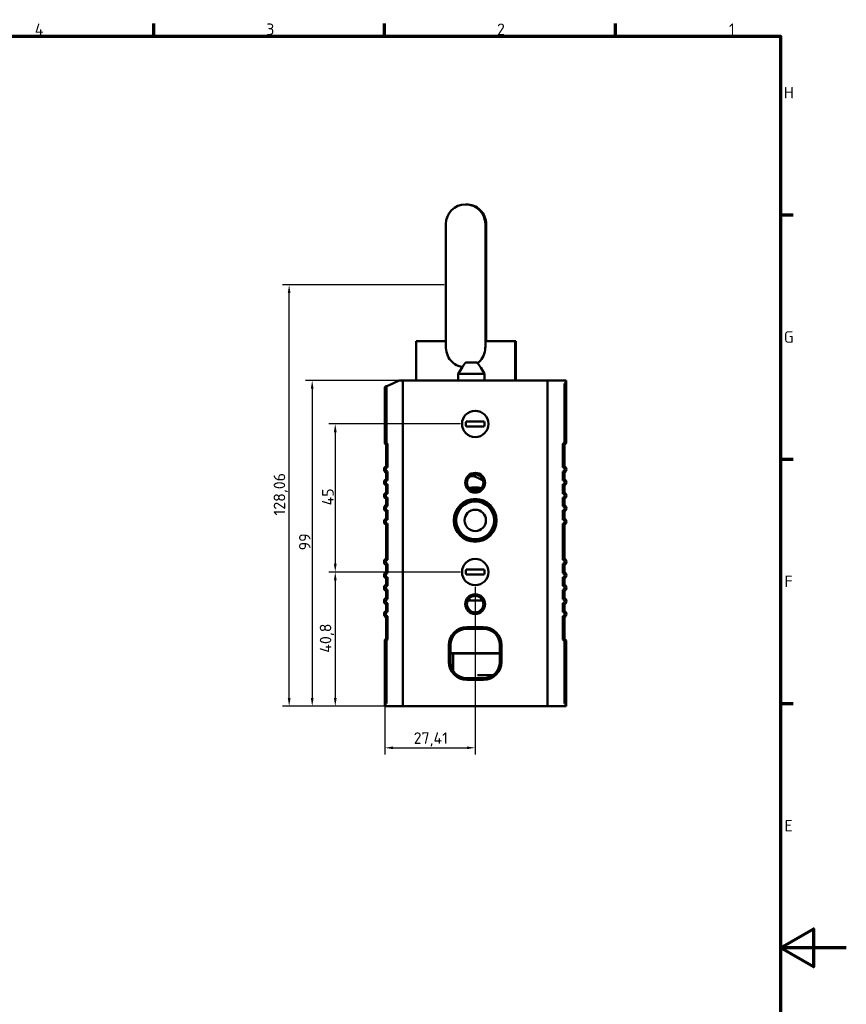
# Model space of a CAD drawing. Header units: millimetres. Extents: x 0 to 2686, y -94 to 594.
# Tile 17 of 19: x 590 to 841, y 280 to 579. Entities that reach past the tile are written whole.
import ezdxf

# ---------------------------------------------------------------- set-up
doc = ezdxf.new("R2010")
doc.units = ezdxf.units.MM
doc.layers.get('0').update_dxf_attribs({"lineweight": 25})
for name, color, linetype, lineweight in [('Bemaßung (ISO)', 7, 'Continuous', 25), ('Rahmen (ISO)', 7, 'Continuous', 70), ('Sichtbar (ISO)', 7, 'Continuous', 50)]:
    doc.layers.add(name, color=color, linetype=linetype, lineweight=lineweight)
doc.styles.add('Notiztext (DIN)', font='isocpeur.ttf')
doc.dimstyles.new('Standard (DIN)', dxfattribs={"dimtxt": 3.5, "dimasz": 2.5, "dimexe": 2, "dimexo": 0.5, "dimgap": 0.5, "dimtad": 1, "dimrnd": 1e-08, "dimtxsty": 'Notiztext (DIN)', "dimcen": 0.09, "dimdle": 10, "dimclrd": 256, "dimclre": 256, "dimclrt": 256, "dimadec": 0, "dimazin": 0, "dimtfac": 1, "dimtmove": 0, "dimatfit": 3, "dimfxl": 1, "dimtolj": 1, "dimtzin": 0, "dimlwd": -1, "dimlwe": -1, "dimarcsym": 0})

# ---------------------------------------------------------------- blocks, each defined once
blk = doc.blocks.new('Ränder Vorgaberahmen')
at = {"layer": 'Rahmen (ISO)'}
for p, q in [((630.75, 574), (630.75, 577.9)), ((700.83, 574), (700.83, 577.9)), ((770.92, 574), (770.92, 577.9)), ((821, 519.75), (824.9, 519.75)), ((821, 445.5), (824.9, 445.5)), ((821, 371.25), (824.9, 371.25))]:
    blk.add_line(p, q, dxfattribs=at)
at = {"layer": 'Rahmen (ISO)', "flags": 128}
for points in [[(20, 20), (20, 574), (821, 574), (821, 20), (20, 20)], [(841, 297), (821, 297), (831, 302.77), (831, 291.23), (821, 297)]]:
    blk.add_lwpolyline(points, dxfattribs=at)
at = {"layer": 'Rahmen (ISO)', "char_height": 3.5, "attachment_point": 7, "style": 'Notiztext (DIN)'}
for s, insert in [('4', (594.61, 574.4)), ('3', (664.87, 574.4)), ('2', (734.95, 574.4)), ('1', (805.38, 574.4)), ('H', (822.05, 555.13)), ('G', (822.05, 480.88)), ('F', (822.23, 406.63)), ('E', (822.23, 332.38))]:
    blk.add_mtext(s, dxfattribs=dict(at, insert=insert))
blk = doc.blocks.new('*D19')
at = {"layer": 'Bemaßung (ISO)', "transparency": 16777216}
for p, q in [((723.82, 456.22), (683.83, 456.22)), ((685.83, 453.72), (685.83, 413.72)), ((723.82, 411.22), (683.83, 411.22))]:
    blk.add_line(p, q, dxfattribs=at)
for points in [[(685.41, 453.72), (686.25, 453.72), (685.83, 456.22)], [(685.41, 413.72), (686.25, 413.72), (685.83, 411.22)]]:
    blk.add_solid(points, dxfattribs=at)
at = {"layer": 'Defpoints', "color": 0, "transparency": 16777216}
for p in [(724.32, 456.22), (685.83, 411.22), (724.32, 411.22)]:
    blk.add_point(p, dxfattribs=at)
at = {"layer": 'Bemaßung (ISO)', "transparency": 16777216, "insert": (681.83, 431.46), "char_height": 3.5, "attachment_point": 1, "rotation": 90, "style": 'Notiztext (DIN)'}
blk.add_mtext('\\A1;45', dxfattribs=at)
blk = doc.blocks.new('*D20')
at = {"layer": 'Bemaßung (ISO)', "transparency": 16777216}
for p, q in [((723.82, 411.22), (683.83, 411.22)), ((685.83, 408.72), (685.83, 372.92)), ((700.41, 370.42), (683.83, 370.42))]:
    blk.add_line(p, q, dxfattribs=at)
for points in [[(685.41, 408.72), (686.25, 408.72), (685.83, 411.22)], [(685.41, 372.92), (686.25, 372.92), (685.83, 370.42)]]:
    blk.add_solid(points, dxfattribs=at)
at = {"layer": 'Defpoints', "color": 0, "transparency": 16777216}
for p in [(724.32, 411.22), (685.83, 370.42), (700.91, 370.42)]:
    blk.add_point(p, dxfattribs=at)
at = {"layer": 'Bemaßung (ISO)', "transparency": 16777216, "insert": (681.13, 386.7), "char_height": 3.5, "attachment_point": 1, "rotation": 90, "style": 'Notiztext (DIN)'}
blk.add_mtext('\\A1;40,8', dxfattribs=at)
blk = doc.blocks.new('*D21')
at = {"layer": 'Bemaßung (ISO)', "transparency": 16777216}
for p, q in [((718.91, 498.48), (669.83, 498.48)), ((671.83, 372.92), (671.83, 495.98)), ((705.82, 370.42), (669.83, 370.42))]:
    blk.add_line(p, q, dxfattribs=at)
for points in [[(671.41, 495.98), (672.25, 495.98), (671.83, 498.48)], [(671.41, 372.92), (672.25, 372.92), (671.83, 370.42)]]:
    blk.add_solid(points, dxfattribs=at)
at = {"layer": 'Defpoints', "color": 0, "transparency": 16777216}
for p in [(671.83, 498.48), (719.41, 498.48), (706.32, 370.42)]:
    blk.add_point(p, dxfattribs=at)
at = {"layer": 'Bemaßung (ISO)', "transparency": 16777216, "insert": (667.13, 428.4), "char_height": 3.5, "attachment_point": 1, "rotation": 90, "style": 'Notiztext (DIN)'}
blk.add_mtext('\\A1;128,06', dxfattribs=at)
blk = doc.blocks.new('*D22')
at = {"layer": 'Bemaßung (ISO)', "transparency": 16777216}
for p, q in [((709.91, 469.42), (676.83, 469.42)), ((678.83, 466.92), (678.83, 372.92)), ((705.82, 370.42), (676.83, 370.42))]:
    blk.add_line(p, q, dxfattribs=at)
for points in [[(678.41, 466.92), (679.25, 466.92), (678.83, 469.42)], [(678.41, 372.92), (679.25, 372.92), (678.83, 370.42)]]:
    blk.add_solid(points, dxfattribs=at)
at = {"layer": 'Defpoints', "color": 0, "transparency": 16777216}
for p in [(710.41, 469.42), (678.83, 370.42), (706.32, 370.42)]:
    blk.add_point(p, dxfattribs=at)
at = {"layer": 'Bemaßung (ISO)', "transparency": 16777216, "insert": (674.83, 417.81), "char_height": 3.5, "attachment_point": 1, "rotation": 90, "style": 'Notiztext (DIN)'}
blk.add_mtext('\\A1;99', dxfattribs=at)
blk = doc.blocks.new('*D29')
at = {"layer": 'Bemaßung (ISO)', "transparency": 16777216}
for p, q in [((728.32, 406.72), (728.32, 355.81)), ((700.91, 370.3), (700.91, 355.81)), ((703.41, 357.81), (725.82, 357.81))]:
    blk.add_line(p, q, dxfattribs=at)
for points in [[(703.41, 358.23), (703.41, 357.39), (700.91, 357.81)], [(725.82, 358.23), (725.82, 357.39), (728.32, 357.81)]]:
    blk.add_solid(points, dxfattribs=at)
at = {"layer": 'Defpoints', "color": 0, "transparency": 16777216}
for p in [(728.32, 407.22), (700.91, 370.8), (728.32, 357.81)]:
    blk.add_point(p, dxfattribs=at)
at = {"layer": 'Bemaßung (ISO)', "transparency": 16777216, "insert": (709.63, 362.51), "char_height": 3.5, "attachment_point": 1, "style": 'Notiztext (DIN)'}
blk.add_mtext('\\A1;27,41', dxfattribs=at)

msp = doc.modelspace()

# ---------------------------------------------------------------- linework, layer by layer
at = {"layer": 'Sichtbar (ISO)'}
for p, q in [((719.414, 516.92), (719.414, 480.046)), ((731.414, 480.046), (731.414, 516.92)), ((731.664, 481.42), (731.664, 516.92)), ((719.414, 481.42), (710.414, 481.42)), ((710.414, 469.42), (710.414, 481.42)), ((740.414, 481.42), (731.414, 481.42)), ((740.414, 469.42), (740.414, 481.42)), ((740.664, 481.42), (740.414, 481.42)), ((740.664, 469.42), (740.664, 481.42)), ((724.319, 473.42), (723.164, 471.42)), ((724.42, 473.42), (724.319, 473.42)), ((728.349, 474.92), (725.98, 474.92)), ((730.01, 473.42), (729.909, 473.42)), ((730.01, 473.42), (731.164, 471.42)), ((723.164, 471.42), (731.164, 471.42)), ((723.164, 469.42), (723.164, 471.42)), ((731.164, 469.42), (731.164, 471.42)), ((700.911, 467.42), (701.411, 467.651)), ((700.911, 450.247), (700.911, 467.42)), ((701.411, 467.651), (701.993, 467.92)), ((701.411, 467.651), (701.411, 450.454)), ((705.238, 469.42), (701.993, 467.92)), ((705.238, 469.42), (706.324, 469.42)), ((706.324, 469.42), (706.324, 467.92)), ((706.324, 469.42), (750.324, 469.42)), ((706.324, 467.92), (706.324, 469.42)), ((706.324, 467.92), (706.324, 371.92)), ((706.324, 467.92), (706.324, 371.92)), ((750.324, 467.92), (750.324, 469.42)), ((750.324, 469.42), (755.911, 469.42)), ((750.324, 469.42), (750.324, 467.92)), ((750.324, 371.92), (750.324, 467.92)), ((750.324, 371.92), (750.324, 467.92)), ((755.411, 450.627), (755.411, 467.92)), ((755.911, 469.038), (755.911, 469.42)), ((755.911, 469.038), (755.911, 450.42)), ((727.14, 456.97), (726.184, 456.97)), ((726.184, 455.47), (727.14, 455.47)), ((727.14, 456.97), (729.509, 456.97)), ((727.14, 455.47), (729.509, 455.47)), ((730.465, 456.97), (729.509, 456.97)), ((729.509, 455.47), (730.465, 455.47)), ((701.411, 450.454), (700.911, 450.247)), ((701.238, 449.92), (700.911, 450.247)), ((701.738, 450.127), (701.238, 449.92)), ((701.238, 443.362), (701.238, 449.92)), ((701.411, 450.454), (701.738, 450.127)), ((701.738, 450.127), (701.738, 442.984)), ((754.911, 450.127), (755.411, 450.627)), ((754.911, 442.984), (754.911, 450.127)), ((755.411, 449.92), (754.911, 450.127)), ((755.911, 450.42), (755.411, 450.627)), ((755.911, 450.42), (755.411, 449.92)), ((755.411, 449.92), (755.411, 443.362)), ((701.238, 439.442), (701.238, 441.432)), ((701.738, 441.81), (701.738, 439.064)), ((754.911, 439.064), (754.911, 441.81)), ((755.411, 441.432), (755.411, 439.442)), ((701.238, 435.385), (701.238, 437.512)), ((701.738, 437.89), (701.738, 435.007)), ((754.911, 435.007), (754.911, 437.89)), ((755.411, 437.512), (755.411, 435.385)), ((701.738, 433.833), (701.738, 431.188)), ((754.911, 431.188), (754.911, 433.833)), ((701.238, 431.566), (701.238, 433.455)), ((755.411, 433.455), (755.411, 431.566)), ((701.238, 427.484), (701.238, 429.636)), ((701.738, 430.014), (701.738, 427.106)), ((733.981, 428.92), (733.715, 428.92)), ((754.911, 427.106), (754.911, 430.014)), ((755.411, 429.636), (755.411, 427.484)), ((701.238, 415.286), (701.238, 425.554)), ((701.738, 425.932), (701.738, 414.908)), ((733.981, 424.92), (733.715, 424.92)), ((754.911, 414.908), (754.911, 425.932)), ((755.411, 425.554), (755.411, 415.286)), ((701.238, 411.205), (701.238, 413.356)), ((701.738, 413.734), (701.738, 410.827)), ((754.911, 410.827), (754.911, 413.734)), ((755.411, 413.356), (755.411, 411.205)), ((727.14, 411.97), (726.184, 411.97)), ((726.184, 410.47), (727.14, 410.47)), ((727.14, 411.97), (729.509, 411.97)), ((727.14, 410.47), (729.509, 410.47)), ((730.465, 411.97), (729.509, 411.97)), ((729.509, 410.47), (730.465, 410.47)), ((701.238, 407.385), (701.238, 409.275)), ((701.738, 409.653), (701.738, 407.007)), ((754.911, 407.007), (754.911, 409.653)), ((755.411, 409.275), (755.411, 407.385)), ((701.238, 403.329), (701.238, 405.455)), ((701.738, 405.833), (701.738, 402.951)), ((754.911, 402.951), (754.911, 405.833)), ((755.411, 405.455), (755.411, 403.329)), ((701.238, 399.409), (701.238, 401.399)), ((701.738, 401.777), (701.738, 399.031)), ((730.559, 402.57), (726.069, 402.57)), ((754.911, 399.031), (754.911, 401.777)), ((755.411, 401.399), (755.411, 399.409)), ((701.238, 390.92), (701.238, 397.479)), ((701.738, 397.857), (701.738, 390.713)), ((754.911, 390.713), (754.911, 397.857)), ((755.411, 397.479), (755.411, 390.92)), ((725.814, 394.47), (730.814, 394.47)), ((730.814, 393.97), (725.814, 393.97)), ((700.911, 390.594), (701.238, 390.92)), ((700.911, 370.802), (700.911, 390.594)), ((700.911, 390.594), (701.411, 390.386)), ((701.238, 390.92), (701.738, 390.713)), ((701.738, 390.713), (701.411, 390.386)), ((701.411, 390.386), (701.411, 371.92)), ((720.314, 383.97), (720.314, 388.97)), ((720.814, 388.97), (720.814, 383.97)), ((735.814, 383.97), (735.814, 388.97)), ((736.314, 388.97), (736.314, 383.97)), ((754.911, 390.713), (755.411, 390.92)), ((755.411, 390.213), (754.911, 390.713)), ((755.411, 390.92), (755.911, 390.42)), ((755.411, 390.213), (755.911, 390.42)), ((755.411, 371.92), (755.411, 390.213)), ((755.911, 390.42), (755.911, 370.802)), ((724.664, 386.57), (720.814, 386.57)), ((720.814, 386.42), (721.664, 386.42)), ((735.814, 386.42), (721.664, 386.42)), ((721.664, 386.42), (721.664, 381.181)), ((735.814, 386.57), (724.664, 386.57)), ((731.164, 386.57), (731.164, 386.42)), ((734.164, 386.57), (734.164, 386.42)), ((725.814, 378.97), (730.814, 378.97)), ((730.814, 378.47), (725.814, 378.47)), ((733.746, 379.92), (729.05, 379.92)), ((706.324, 371.92), (706.324, 370.42)), ((706.324, 370.42), (706.324, 371.92)), ((750.324, 370.42), (750.324, 371.92)), ((750.324, 371.92), (750.324, 370.42)), ((700.911, 370.802), (700.911, 370.42)), ((706.324, 370.42), (700.911, 370.42)), ((750.324, 370.42), (706.324, 370.42)), ((755.911, 370.42), (750.324, 370.42)), ((755.911, 370.42), (755.911, 370.802))]:
    msp.add_line(p, q, dxfattribs=at)
for centre, radius in [((728.324, 456.22), 4), ((728.314, 438.37), 3), ((728.314, 438.37), 2.5), ((728.324, 426.92), 6.5), ((728.324, 426.92), 6), ((728.324, 426.92), 5.75), ((728.324, 426.92), 3.25), ((728.324, 411.22), 4), ((728.314, 401.47), 3), ((728.314, 401.47), 2.5)]:
    msp.add_circle(centre, radius, dxfattribs=at)
for centre, radius, start, end in [((725.414, 516.92), 6, 0, 180), ((725.664, 516.92), 6, 0, 91.19375), ((756.911, 467.92), 1.5, 131.81031, 180), ((728.324, 456.22), 2.845, 164.71666, 195.28334), ((728.324, 456.22), 2.845, 344.71666, 15.28334), ((701.738, 442.397), 1.087, 117.38865, 242.61135), ((701.738, 442.397), 0.587, 90, 270), ((754.911, 442.397), 0.587, 270, 90), ((754.911, 442.397), 1.087, 297.38865, 62.61135), ((701.738, 438.477), 1.087, 117.38865, 242.61135), ((701.738, 438.477), 0.587, 90, 270), ((728.324, 426.92), 10, 79.12885, 100.97123), ((754.911, 438.477), 0.587, 270, 90), ((754.911, 438.477), 1.087, 297.38865, 62.61135), ((701.738, 434.42), 1.087, 117.38865, 242.61135), ((701.738, 434.42), 0.587, 90, 270), ((728.324, 426.92), 9.7, 80.332, 99.76808), ((754.911, 434.42), 0.587, 270, 90), ((754.911, 434.42), 1.087, 297.38865, 62.61135), ((701.738, 430.601), 1.087, 117.38865, 242.61135), ((701.738, 430.601), 0.587, 90, 270), ((754.911, 430.601), 0.587, 270, 90), ((754.911, 430.601), 1.087, 297.38865, 62.61135), ((701.738, 426.519), 1.087, 117.38865, 242.61135), ((701.738, 426.519), 0.587, 90, 270), ((754.911, 426.519), 0.587, 270, 90), ((754.911, 426.519), 1.087, 297.38865, 62.61135), ((701.738, 414.321), 1.087, 117.38865, 242.61135), ((701.738, 414.321), 0.587, 90, 270), ((754.911, 414.321), 0.587, 270, 90), ((754.911, 414.321), 1.087, 297.38865, 62.61135), ((701.738, 410.24), 1.087, 117.38865, 242.61135), ((701.738, 410.24), 0.587, 90, 270), ((728.324, 411.22), 2.845, 164.71666, 195.28334), ((728.324, 411.22), 2.845, 344.71666, 15.28334), ((754.911, 410.24), 0.587, 270, 90), ((754.911, 410.24), 1.087, 297.38865, 62.61135), ((701.738, 406.42), 1.087, 117.38865, 242.61135), ((701.738, 406.42), 0.587, 90, 270), ((754.911, 406.42), 0.587, 270, 90), ((754.911, 406.42), 1.087, 297.38865, 62.61135), ((701.738, 402.364), 1.087, 117.38865, 242.61135), ((701.738, 402.364), 0.587, 90, 270), ((728.324, 405.57), 3.3, 232.29733, 245.38002), ((728.324, 405.57), 3.3, 294.61998, 307.42318), ((754.911, 402.364), 0.587, 270, 90), ((754.911, 402.364), 1.087, 297.38865, 62.61135), ((701.738, 398.444), 1.087, 117.38865, 242.61135), ((701.738, 398.444), 0.587, 90, 270), ((754.911, 398.444), 0.587, 270, 90), ((754.911, 398.444), 1.087, 297.38865, 62.61135), ((725.814, 388.97), 5.5, 90, 180), ((725.814, 388.97), 5, 90, 180), ((730.814, 388.97), 5.5, 0, 90), ((730.814, 388.97), 5, 0, 90), ((725.814, 383.97), 5.5, 180, 270), ((725.814, 383.97), 5, 180, 270), ((730.814, 383.97), 5.5, 270, 0), ((730.814, 383.97), 5, 270, 0), ((699.911, 371.92), 1.5, 311.81031, 0), ((756.911, 371.92), 1.5, 180, 228.18969)]:
    msp.add_arc(centre, radius, start, end, dxfattribs=at)
msp.add_ellipse((728.324, 420.67), major_axis=(0, 0.4), ratio=0.0000515, start_param=0, end_param=0.0661942, dxfattribs=at)
for points, knots in [([(719.414, 480.046), (719.414, 479.81), (719.422, 479.574), (719.5, 478.492), (719.677, 477.67), (720.317, 476.207), (720.739, 475.59), (721.823, 474.553), (722.465, 474.152), (723.597, 473.718), (724.039, 473.603), (724.49, 473.537)], [-4.7349622, -4.7349622, -4.7349622, -4.7349622, -4.6395737, -4.6395737, -4.2947377, -4.2947377, -3.9815025, -3.9815025, -3.6680721, -3.6680721, -3.4806299, -3.4806299, -3.4806299, -3.4806299]), ([(729.082, 474.674), (729.244, 474.797), (729.4, 474.93), (730.089, 475.59), (730.512, 476.207), (731.152, 477.67), (731.328, 478.492), (731.406, 479.574), (731.414, 479.81), (731.414, 480.046)], [-2.81155937, -2.81155937, -2.81155937, -2.81155937, -2.72607582, -2.72607582, -2.4128406, -2.4128406, -2.06800458, -2.06800458, -1.97261617, -1.97261617, -1.97261617, -1.97261617]), ([(725.024, 474.42), (725.073, 474.497), (725.132, 474.57), (725.286, 474.714), (725.416, 474.795), (725.668, 474.892), (725.837, 474.92), (725.98, 474.92)], [-0.76240067, -0.76240067, -0.76240067, -0.76240067, -0.73725977, -0.73725977, -0.69904989, -0.69904989, -0.6562334, -0.6562334, -0.6562334, -0.6562334]), ([(728.349, 474.92), (728.491, 474.92), (728.66, 474.892), (728.912, 474.795), (729.042, 474.714), (729.197, 474.57), (729.256, 474.497), (729.305, 474.42)], [-0.4266994, -0.4266994, -0.4266994, -0.4266994, -0.38388292, -0.38388292, -0.34567303, -0.34567303, -0.32053213, -0.32053213, -0.32053213, -0.32053213]), ([(728.4, 440.179), (728.296, 440.232), (728.172, 440.28), (727.943, 440.339), (727.849, 440.358), (727.687, 440.376), (727.63, 440.38), (727.51, 440.382), (727.448, 440.381), (727.319, 440.372), (727.257, 440.365), (727.139, 440.345), (727.083, 440.333), (726.925, 440.293), (726.835, 440.261), (726.67, 440.193), (726.59, 440.154), (726.52, 440.113)], [0.89189336, 0.89189336, 0.89189336, 0.89189336, 0.96841655, 0.96841655, 1.00704231, 1.00704231, 1.0263552, 1.0263552, 1.04566808, 1.04566808, 1.06498096, 1.06498096, 1.08429385, 1.08429385, 1.12291961, 1.12291961, 1.17089358, 1.17089358, 1.17089358, 1.17089358]), ([(733.829, 428.92), (733.697, 429.284), (733.528, 429.635), (732.993, 430.515), (732.56, 431.017), (731.566, 431.841), (730.992, 432.174), (729.783, 432.629), (729.132, 432.757), (727.84, 432.793), (727.183, 432.701), (725.952, 432.314), (725.361, 432.013), (724.323, 431.245), (723.862, 430.768), (723.131, 429.703), (722.851, 429.101), (722.508, 427.856), (722.439, 427.196), (722.521, 425.908), (722.671, 425.263), (723.169, 424.071), (723.522, 423.509), (724.381, 422.544), (724.898, 422.129), (726.024, 421.498), (726.648, 421.274), (727.918, 421.045), (728.581, 421.036), (729.857, 421.234), (730.487, 421.443), (731.629, 422.046), (732.156, 422.448), (733.037, 423.39), (733.404, 423.942), (733.724, 424.658), (733.777, 424.788), (733.825, 424.92)], [16.049412, 16.049412, 16.049412, 16.049412, 16.1668586, 16.1668586, 16.3639903, 16.3639903, 16.5611788, 16.5611788, 16.7585296, 16.7585296, 16.9557929, 16.9557929, 17.1528577, 17.1528577, 17.3501315, 17.3501315, 17.5474438, 17.5474438, 17.7445757, 17.7445757, 17.9416808, 17.9416808, 18.1389613, 18.1389613, 18.3361883, 18.3361883, 18.5331838, 18.5331838, 18.7303517, 18.7303517, 18.9275959, 18.9275959, 19.1246737, 19.1246737, 19.3216553, 19.3216553, 19.3643222, 19.3643222, 19.3643222, 19.3643222]), ([(733.824, 428.92), (733.712, 429.229), (733.574, 429.528), (733.094, 430.373), (732.676, 430.887), (731.707, 431.74), (731.144, 432.09), (729.951, 432.58), (729.305, 432.727), (728.016, 432.801), (727.357, 432.73), (726.114, 432.379), (725.514, 432.096), (724.454, 431.36), (723.98, 430.897), (723.218, 429.856), (722.92, 429.263), (722.539, 428.029), (722.451, 427.372), (722.482, 426.426), (722.516, 426.126), (722.572, 425.829)], [12.3210223, 12.3210223, 12.3210223, 12.3210223, 12.4205453, 12.4205453, 12.6177178, 12.6177178, 12.8147436, 12.8147436, 13.0117326, 13.0117326, 13.208933, 13.208933, 13.4061173, 13.4061173, 13.6030912, 13.6030912, 13.8002464, 13.8002464, 13.9975175, 13.9975175, 14.089107, 14.089107, 14.089107, 14.089107]), ([(733.824, 428.92), (733.732, 429.174), (733.623, 429.42), (733.196, 430.227), (732.793, 430.754), (731.85, 431.636), (731.298, 432.002), (730.118, 432.528), (729.477, 432.694), (728.192, 432.806), (727.531, 432.754), (726.28, 432.441), (725.672, 432.176), (724.59, 431.471), (724.102, 431.023), (723.31, 430.004), (722.995, 429.421), (722.579, 428.2), (722.471, 427.547), (722.475, 426.256), (722.587, 425.602), (723.012, 424.384), (723.331, 423.803), (724.13, 422.79), (724.62, 422.345), (725.706, 421.648), (726.315, 421.387), (727.57, 421.082), (728.231, 421.034), (729.516, 421.155), (730.156, 421.326), (731.33, 421.859), (731.88, 422.229), (732.817, 423.116), (733.216, 423.645), (733.632, 424.444), (733.736, 424.679), (733.823, 424.92)], [8.5950215, 8.5950215, 8.5950215, 8.5950215, 8.6767705, 8.6767705, 8.8738637, 8.8738637, 9.0710601, 9.0710601, 9.2681162, 9.2681162, 9.4650311, 9.4650311, 9.6621653, 9.6621653, 9.8592898, 9.8592898, 10.0561977, 10.0561977, 10.2531997, 10.2531997, 10.450332, 10.450332, 10.6473738, 10.6473738, 10.8442352, 10.8442352, 11.0413155, 11.0413155, 11.2384388, 11.2384388, 11.435367, 11.435367, 11.6323291, 11.6323291, 11.8294743, 11.8294743, 11.9073292, 11.9073292, 11.9073292, 11.9073292]), ([(733.823, 428.92), (733.775, 429.052), (733.723, 429.182), (733.403, 429.899), (733.035, 430.451), (732.153, 431.393), (731.626, 431.795), (731.01, 432.12), (730.964, 432.143), (730.918, 432.166)], [1.13817523, 1.13817523, 1.13817523, 1.13817523, 1.1807987, 1.1807987, 1.37795345, 1.37795345, 1.57496221, 1.57496221, 1.59067132, 1.59067132, 1.59067132, 1.59067132]), ([(725.868, 421.605), (726.096, 421.5), (726.33, 421.409), (727.184, 421.141), (727.84, 421.049), (729.13, 421.084), (729.781, 421.212), (730.99, 421.666), (731.564, 421.999), (732.559, 422.823), (732.993, 423.325), (733.528, 424.205), (733.696, 424.557), (733.828, 424.92)], [3.46991502, 3.46991502, 3.46991502, 3.46991502, 3.54610886, 3.54610886, 3.74316421, 3.74316421, 3.94032017, 3.94032017, 4.13763716, 4.13763716, 4.33486745, 4.33486745, 4.45229322, 4.45229322, 4.45229322, 4.45229322]), ([(728.324, 421.07), (728.969, 421.07), (729.62, 421.178), (730.835, 421.596), (731.414, 421.91), (732.43, 422.702), (732.879, 423.191), (733.471, 424.103), (733.671, 424.504), (733.823, 424.92)], [0, 0, 0, 0, 0.19648005, 0.19648005, 0.39244523, 0.39244523, 0.58979741, 0.58979741, 0.72447133, 0.72447133, 0.72447133, 0.72447133])]:
    msp.add_open_spline(points, degree=3, knots=knots, dxfattribs=at)
for points, weights in [([(724.42, 473.42), (724.756, 473.982), (725.024, 474.42)], [1.09655479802, 1.10582889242, 1.09960415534]), ([(729.305, 474.42), (729.573, 473.982), (729.909, 473.42)], [1.09960415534, 1.10582889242, 1.09655479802]), ([(725.58, 456.97), (725.916, 456.97), (726.184, 456.97)], [1.09655479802, 1.10582889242, 1.09960415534]), ([(725.58, 455.47), (725.916, 455.47), (726.184, 455.47)], [1.09655479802, 1.10582889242, 1.09960415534]), ([(730.465, 456.97), (730.733, 456.97), (731.069, 456.97)], [1.09960415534, 1.10582889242, 1.09655479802]), ([(730.465, 455.47), (730.733, 455.47), (731.069, 455.47)], [1.09960415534, 1.10582889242, 1.09655479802]), ([(730.721, 439.047), (729.601, 439.593), (728.4, 440.179)], [1.14947250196, 1.13459670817, 1.10853207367]), ([(725.58, 411.97), (725.916, 411.97), (726.184, 411.97)], [1.09655479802, 1.10582889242, 1.09960415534]), ([(725.58, 410.47), (725.916, 410.47), (726.184, 410.47)], [1.09655479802, 1.10582889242, 1.09960415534]), ([(730.465, 411.97), (730.733, 411.97), (731.069, 411.97)], [1.09960415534, 1.10582889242, 1.09655479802]), ([(730.465, 410.47), (730.733, 410.47), (731.069, 410.47)], [1.09960415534, 1.10582889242, 1.09655479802])]:
    msp.add_rational_spline(points, weights, degree=2, dxfattribs=at)
for points in [[(701.738, 442.984), (701.548, 443.173), (701.238, 443.362)], [(755.411, 443.362), (755.1, 443.173), (754.911, 442.984)], [(701.738, 441.81), (701.548, 441.621), (701.238, 441.432)], [(755.411, 441.432), (755.1, 441.621), (754.911, 441.81)], [(701.738, 439.064), (701.548, 439.253), (701.238, 439.442)], [(701.238, 437.512), (701.548, 437.701), (701.738, 437.89)], [(755.411, 439.442), (755.1, 439.253), (754.911, 439.064)], [(755.411, 437.512), (755.1, 437.701), (754.911, 437.89)], [(701.238, 435.385), (701.548, 435.196), (701.738, 435.007)], [(701.238, 433.455), (701.548, 433.644), (701.738, 433.833)], [(755.411, 435.385), (755.1, 435.196), (754.911, 435.007)], [(755.411, 433.455), (755.1, 433.644), (754.911, 433.833)], [(701.238, 431.566), (701.548, 431.377), (701.738, 431.188)], [(755.411, 431.566), (755.1, 431.377), (754.911, 431.188)], [(701.238, 429.636), (701.548, 429.825), (701.738, 430.014)], [(755.411, 429.636), (755.1, 429.825), (754.911, 430.014)], [(701.238, 427.484), (701.548, 427.295), (701.738, 427.106)], [(701.238, 425.554), (701.548, 425.743), (701.738, 425.932)], [(755.411, 427.484), (755.1, 427.295), (754.911, 427.106)], [(755.411, 425.554), (755.1, 425.743), (754.911, 425.932)], [(701.238, 415.286), (701.548, 415.097), (701.738, 414.908)], [(701.238, 413.356), (701.548, 413.545), (701.738, 413.734)], [(755.411, 415.286), (755.1, 415.097), (754.911, 414.908)], [(755.411, 413.356), (755.1, 413.545), (754.911, 413.734)], [(701.238, 411.205), (701.548, 411.016), (701.738, 410.827)], [(755.411, 411.205), (755.1, 411.016), (754.911, 410.827)], [(701.238, 409.275), (701.548, 409.464), (701.738, 409.653)], [(701.238, 407.385), (701.548, 407.196), (701.738, 407.007)], [(755.411, 409.275), (755.1, 409.464), (754.911, 409.653)], [(755.411, 407.385), (755.1, 407.196), (754.911, 407.007)], [(701.238, 405.455), (701.548, 405.644), (701.738, 405.833)], [(755.411, 405.455), (755.1, 405.644), (754.911, 405.833)], [(701.238, 403.329), (701.548, 403.14), (701.738, 402.951)], [(701.238, 401.399), (701.548, 401.588), (701.738, 401.777)], [(755.411, 403.329), (755.1, 403.14), (754.911, 402.951)], [(755.411, 401.399), (755.1, 401.588), (754.911, 401.777)], [(701.238, 399.409), (701.548, 399.22), (701.738, 399.031)], [(755.411, 399.409), (755.1, 399.22), (754.911, 399.031)], [(701.238, 397.479), (701.548, 397.668), (701.738, 397.857)], [(754.911, 397.857), (755.1, 397.668), (755.411, 397.479)]]:
    msp.add_open_spline(points, degree=2, dxfattribs=at)

# ---------------------------------------------------------------- block references
msp.add_blockref('Ränder Vorgaberahmen', (0, 0))

# ---------------------------------------------------------------- dimensions: what is measured, and where the dimension line sits
at = {"layer": 'Bemaßung (ISO)'}
for base, p1, p2, picture, middle in [((671.828, 498.483), (706.324, 370.42), (719.414, 498.483), '*D21', (671.828, 434.442)), ((678.828, 370.42), (710.414, 469.42), (706.324, 370.42), '*D22', (678.828, 419.91)), ((685.828, 411.22), (724.324, 456.22), (724.324, 411.22), '*D19', (685.828, 433.73)), ((685.828, 370.42), (724.324, 411.22), (700.911, 370.42), '*D20', (685.828, 390.81))]:
    dim = msp.add_linear_dim(base=base, p1=p1, p2=p2, angle=90, dimstyle='Standard (DIN)', override={"dimgap": 0.5, "dimdec": 2, "dimtol": 0, "dimlim": 0, "dimtp": 0, "dimtm": 0, "dimtdec": 2, "dimtofl": 0, "dimatfit": 1}, dxfattribs=at)
    dim.commit()
    dim.dimension.update_dxf_attribs({"geometry": picture, "text_midpoint": middle, "dimtype": 160})
dim = msp.add_linear_dim(base=(728.324, 357.809), p1=(700.911, 370.802), p2=(728.324, 407.22), dimstyle='Standard (DIN)', override={"dimgap": 0.5, "dimdec": 2, "dimtol": 0, "dimlim": 0, "dimtp": 0, "dimtm": 0, "dimtdec": 2, "dimtofl": 0, "dimatfit": 1}, dxfattribs=at)
dim.commit()
dim.dimension.update_dxf_attribs({"geometry": '*D29', "text_midpoint": (714.618, 357.809), "dimtype": 160})

doc.saveas('drawing.dxf')
